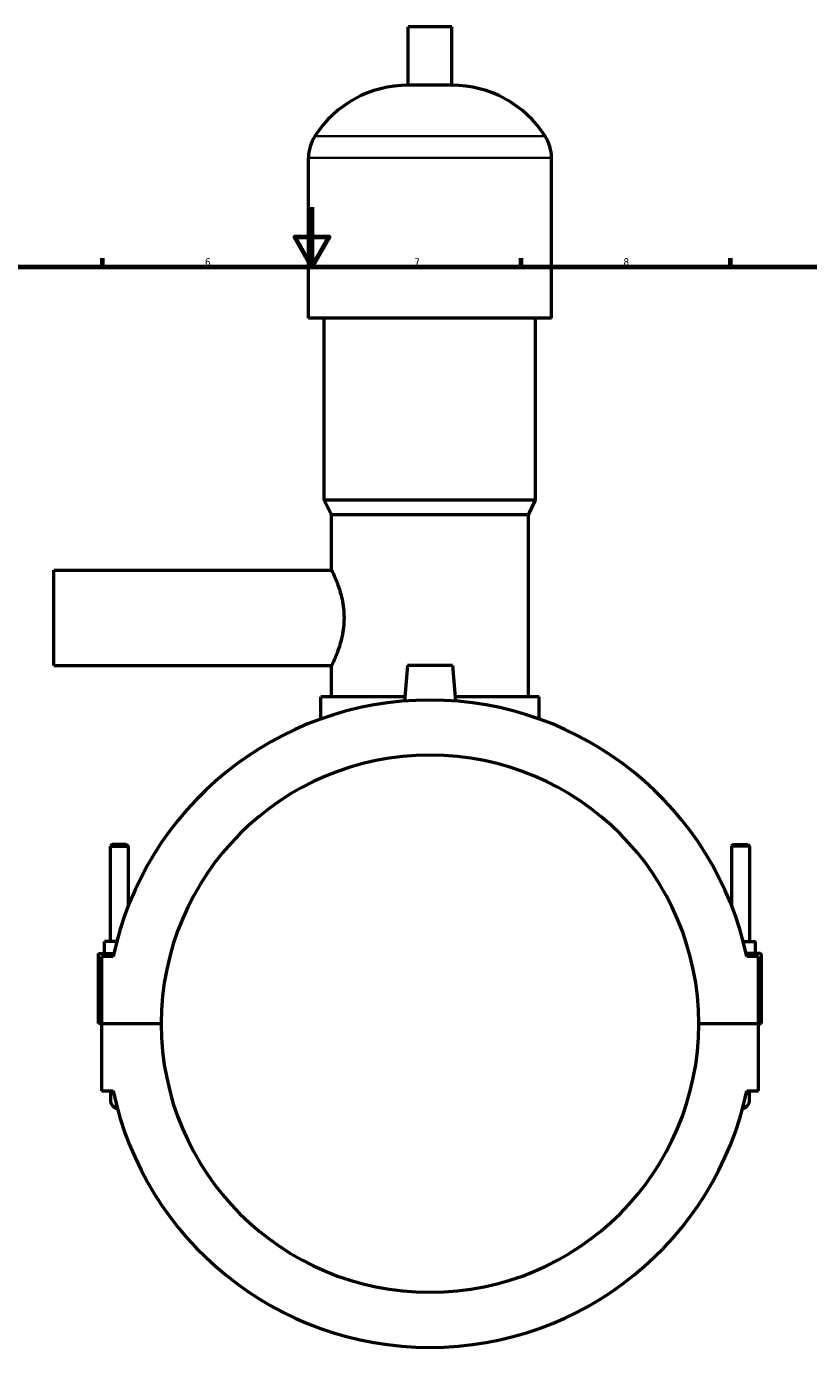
# Model space of a CAD drawing. Header units: millimetres. Extents: x 0 to 968, y -206 to 1211.
# Tile 5 of 8: x 325 to 587, y 203 to 654. Entities that reach past the tile are written whole.
import ezdxf

# ---------------------------------------------------------------- set-up
doc = ezdxf.new("R2010")
doc.units = ezdxf.units.MM
for name, color, linetype, lineweight in [('Border (ISO)', 7, 'Continuous', 70), ('Visible (ISO)', 7, 'Continuous', 50), ('Visible Narrow (ISO)', 7, 'Continuous', 35)]:
    doc.layers.add(name, color=color, linetype=linetype, lineweight=lineweight)
doc.styles.add('Note Text (ISO)', font='tahoma.ttf')

# ---------------------------------------------------------------- blocks, each defined once
blk = doc.blocks.new('Borders Default Border')
at = {"layer": 'Border (ISO)'}
for p, q in [((350.42, 574), (350.42, 576.9)), ((490.58, 574), (490.58, 576.9)), ((560.67, 574), (560.67, 576.9))]:
    blk.add_line(p, q, dxfattribs=at)
at = {"layer": 'Border (ISO)', "flags": 128}
for points in [[(420.5, 594), (420.5, 574), (414.73, 584), (426.27, 584), (420.5, 574)], [(20, 20), (20, 574), (821, 574), (821, 20), (20, 20)]]:
    blk.add_lwpolyline(points, dxfattribs=at)
at = {"layer": 'Border (ISO)', "color": 232, "true_color": 0xca0064, "char_height": 2.5, "attachment_point": 7, "style": 'Note Text (ISO)'}
for s, insert in [('6', (384.66, 574.35)), ('7', (454.77, 574.4)), ('8', (524.81, 574.34))]:
    blk.add_mtext(s, dxfattribs=dict(at, insert=insert))

msp = doc.modelspace()

# ---------------------------------------------------------------- linework, layer by layer
at = {"layer": 'Visible (ISO)'}
for p, q in [((467.351, 654.386), (452.711, 654.386)), ((452.711, 634.866), (452.711, 654.386)), ((467.351, 634.866), (467.351, 654.386)), ((467.351, 634.866), (452.711, 634.866)), ((419.365, 556.786), (419.365, 610.466)), ((500.698, 556.786), (500.698, 610.466)), ((500.698, 556.786), (419.365, 556.786)), ((424.651, 495.786), (424.651, 556.786)), ((495.411, 495.786), (495.411, 556.786)), ((495.411, 495.786), (424.651, 495.786)), ((427.091, 490.906), (424.651, 495.786)), ((492.971, 490.906), (495.411, 495.786)), ((492.971, 490.906), (427.091, 490.906)), ((427.091, 472.386), (427.091, 490.906)), ((492.971, 429.906), (492.971, 490.906)), ((334.031, 440.386), (334.031, 472.386)), ((334.031, 472.386), (427.091, 472.386)), ((334.031, 440.386), (427.091, 440.386)), ((427.091, 429.906), (427.091, 440.386)), ((452.531, 440.386), (451.492, 428.509)), ((467.531, 440.386), (452.531, 440.386)), ((467.531, 440.386), (468.57, 428.509)), ((451.614, 429.906), (423.431, 429.906)), ((423.431, 422.483), (423.431, 429.906)), ((496.631, 429.906), (468.448, 429.906)), ((496.631, 422.483), (496.631, 429.906)), ((353.631, 380.436), (353.031, 379.836)), ((353.031, 379.836), (359.031, 379.836)), ((353.031, 347.886), (353.031, 379.836)), ((358.431, 380.436), (353.631, 380.436)), ((358.431, 380.436), (359.031, 379.836)), ((359.031, 359.913), (359.031, 379.836)), ((561.631, 380.436), (561.031, 379.836)), ((567.031, 379.836), (561.031, 379.836)), ((561.031, 379.836), (561.031, 359.913)), ((561.631, 380.436), (566.431, 380.436)), ((566.431, 380.436), (567.031, 379.836)), ((567.031, 379.836), (567.031, 347.886)), ((351.031, 343.886), (351.031, 347.886)), ((355.116, 347.886), (351.031, 347.886)), ((564.946, 347.886), (569.031, 347.886)), ((569.031, 343.886), (569.031, 347.886)), ((349.031, 343.886), (354.149, 343.886)), ((349.031, 320.436), (349.031, 343.886)), ((353.932, 342.886), (350.031, 342.886)), ((350.031, 342.886), (350.031, 320.436)), ((570.531, 343.886), (565.914, 343.886)), ((570.031, 342.886), (566.131, 342.886)), ((570.031, 320.436), (570.031, 342.886)), ((571.031, 320.436), (571.031, 343.386)), ((350.031, 320.436), (349.031, 320.436)), ((350.031, 320.436), (370.031, 320.436)), ((350.031, 320.336), (350.031, 297.886)), ((370.031, 320.336), (350.031, 320.336)), ((353.031, 320.336), (353.031, 320.436)), ((359.031, 320.336), (359.031, 320.436)), ((550.031, 320.436), (570.031, 320.436)), ((570.031, 320.336), (550.031, 320.336)), ((561.031, 320.436), (561.031, 320.336)), ((567.031, 320.436), (567.031, 320.336)), ((570.031, 320.436), (571.031, 320.436)), ((570.031, 297.886), (570.031, 320.336)), ((350.031, 297.886), (353.932, 297.886)), ((353.031, 297.886), (353.031, 294.886)), ((566.131, 297.886), (570.031, 297.886)), ((567.031, 294.886), (567.031, 297.886))]:
    msp.add_line(p, q, dxfattribs=at)
for centre, radius, start, end in [((452.711, 597.82), 37.046, 90, 147.38758), ((467.351, 597.82), 37.046, 32.61242, 90), ((432.946, 610.466), 13.582, 147.38758, 180), ((487.116, 610.466), 13.582, 0, 32.61242), ((460.031, 320.386), 108.459, 11.97305, 168.02695), ((460.031, 320.386), 90, 0.03183, 179.96817), ((570.531, 343.386), 0.5, 0, 90), ((460.031, 320.386), 90, 180.03183, 359.96817), ((460.031, 320.386), 108.459, 191.97305, 348.02695), ((356.031, 294.886), 3, 180, 257.13411), ((356.031, 294.886), 3, 180, 257.13411), ((564.031, 294.886), 3, 282.86589, 0), ((564.031, 294.886), 3, 282.86589, 0)]:
    msp.add_arc(centre, radius, start, end, dxfattribs=at)
msp.add_open_spline([(427.091, 472.386), (427.091, 472.386), (427.14, 472.287), (427.338, 471.873), (427.487, 471.56), (427.862, 470.738), (428.088, 470.229), (428.577, 469.06), (428.839, 468.4), (429.608, 466.297), (430.173, 464.521), (430.79, 461.575), (430.958, 460.546), (431.182, 458.464), (431.238, 457.411), (431.238, 455.361), (431.182, 454.309), (430.958, 452.227), (430.79, 451.198), (430.173, 448.252), (429.608, 446.476), (428.839, 444.373), (428.577, 443.713), (428.088, 442.544), (427.862, 442.035), (427.487, 441.213), (427.338, 440.899), (427.14, 440.486), (427.091, 440.386), (427.091, 440.386)], degree=3, knots=[2.4569293, 2.4569293, 2.4569293, 2.4569293, 2.7636781, 2.7636781, 3.0704269, 3.0704269, 3.3771757, 3.3771757, 3.6839245, 3.6839245, 4.2988915, 4.2988915, 4.6063751, 4.6063751, 4.9138586, 4.9138586, 5.2213421, 5.2213421, 5.5288257, 5.5288257, 6.1437927, 6.1437927, 6.4505415, 6.4505415, 6.7572903, 6.7572903, 7.0640391, 7.0640391, 7.3707879, 7.3707879, 7.3707879, 7.3707879], dxfattribs=at)
at = {"layer": 'Visible Narrow (ISO)'}
for p, q in [((498.082, 617.786), (421.98, 617.786)), ((500.197, 610.466), (419.865, 610.466))]:
    msp.add_line(p, q, dxfattribs=at)

# ---------------------------------------------------------------- block references
msp.add_blockref('Borders Default Border', (0, 0))

doc.saveas('drawing.dxf')
